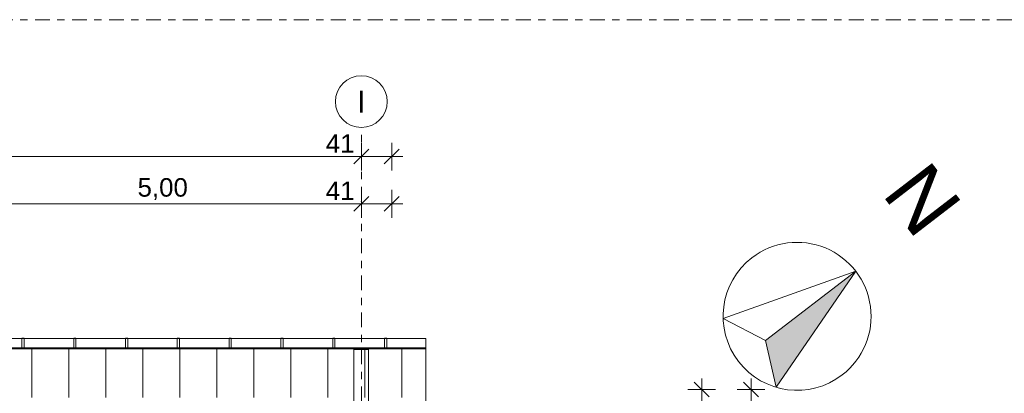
# Model space of a CAD drawing. Header units: metres. Extents: x -167 to 233, y -155 to 122.
# Tile 92 of 96: x 53 to 66, y 44 to 49. Entities that reach past the tile are written whole.
import ezdxf
from ezdxf.enums import TextEntityAlignment as Align

# ---------------------------------------------------------------- set-up
doc = ezdxf.new("R2010")
doc.units = ezdxf.units.M
doc.header["$MEASUREMENT"] = 0
doc.linetypes.add('Raster', pattern=[0.4, 0.2, -0.1, 0, -0.1])
doc.linetypes.add('Wipeout_Contour', pattern=[1, 0, -1])
for name, color, linetype in [('20 Träger', 7, 'Continuous'), ('30 Dachaufbau', 7, 'Continuous'), ('30 Dachentwässerung', 7, 'Continuous'), ('50 Möblierung', 7, 'Continuous'), ('60 Grenzen', 7, 'Continuous'), ('90 Achsraster', 7, 'Continuous'), ('94 Genehmigungsplanung Bemaßung', 7, 'Continuous')]:
    doc.layers.add(name, color=color, linetype=linetype)
doc.styles.add('ERSTELLTER_STIL_1', font='arial.ttf')
doc.styles.add('ERSTELLTER_STIL_2', font='arial.ttf')
doc.dimstyles.new('ERSTELLTER_STIL__1', dxfattribs={"dimtxt": 0.25, "dimasz": 0.19, "dimexe": 0.18, "dimexo": 0.1, "dimgap": 0, "dimtad": 1, "dimtih": 1, "dimtoh": 1, "dimzin": 0, "dimdsep": 46, "dimtxsty": 'ERSTELLTER_STIL_2', "dimblk": 'ARROWHEAD_6', "dimblk1": 'ARROWHEAD_6', "dimblk2": 'ARROWHEAD_6', "dimcen": 0.09, "dimclrd": 7, "dimclre": 7, "dimclrt": 7, "dimazin": 0, "dimtfac": 1, "dimtdec": 4, "dimtmove": 0, "dimatfit": 3, "dimfxl": 1, "dimtolj": 1, "dimtzin": 0, "dimarcsym": 0})
doc.dimstyles.new('ERSTELLTER_STIL__2', dxfattribs={"dimtxt": 0.25, "dimasz": 0.19, "dimexe": 0.18, "dimexo": 0.1, "dimgap": 0, "dimtad": 1, "dimzin": 0, "dimdsep": 46, "dimtxsty": 'ERSTELLTER_STIL_2', "dimblk": 'ARROWHEAD_6', "dimblk1": 'ARROWHEAD_6', "dimblk2": 'ARROWHEAD_6', "dimcen": 0.09, "dimclrd": 7, "dimclre": 7, "dimclrt": 7, "dimazin": 0, "dimtfac": 1, "dimtdec": 4, "dimtmove": 0, "dimatfit": 3, "dimfxl": 1, "dimtolj": 1, "dimtzin": 0, "dimarcsym": 0})

# ---------------------------------------------------------------- blocks, each defined once
blk = doc.blocks.new('Standard-Rastermarker_138')
at = {"layer": '90 Achsraster', "color": 14, "linetype": 'Raster', "lineweight": 18, "true_color": 0xa80000}
for q in [(0, 0), (24.681, 0)]:
    blk.add_line((1, 0), q, dxfattribs=at)
at = {"layer": '90 Achsraster', "color": 14, "linetype": 'Continuous', "lineweight": 18, "true_color": 0xa80000, "flags": 128}
blk.add_lwpolyline([(0, 0, 1), (-0.7, 0, 1)], format="xyb", close=True, dxfattribs=at)
at = {"layer": '90 Achsraster', "color": 14, "linetype": 'Raster', "lineweight": 18, "true_color": 0xa80000}
blk.add_point((1, 0), dxfattribs=at)
blk.add_point((1, 0), dxfattribs=at)
at = {"layer": '90 Achsraster', "color": 14, "lineweight": 18, "true_color": 0xa80000, "style": 'ERSTELLTER_STIL_1'}
for tag, p in [('AC_MarkerText_1_0', (-0.569, -0.069)), ('AC_MarkerText_1_1', (25.812, -0.069))]:
    blk.add_attdef(tag, text='', height=0.3, rotation=90, dxfattribs=at).set_placement(p, align=Align.TOP_CENTER)
blk = doc.blocks.new('Nordpfeil 03 27')
at = {"layer": '50 Möblierung', "linetype": 'Continuous', "lineweight": 0, "true_color": 0x000000}
blk.add_hatch(color=18, dxfattribs=at).paths.add_polyline_path([(0, 1), (0, -0.539), (0.588, -0.809)])
at = {"layer": '50 Möblierung', "color": 7, "linetype": 'Continuous', "lineweight": 13, "flags": 128}
blk.add_lwpolyline([(1, 0, 1), (-1, 0, 1)], format="xyb", close=True, dxfattribs=at)
blk.add_lwpolyline([(0, 1), (0, -0.539), (0.588, -0.809)], close=True, dxfattribs=at)
at = {"layer": '50 Möblierung', "color": 7, "lineweight": 13, "style": 'ERSTELLTER_STIL_2'}
blk.add_attdef('txt', text='', height=0.8, dxfattribs=at).set_placement((0, 1.774), align=Align.BOTTOM_CENTER)
at = {"color": 254, "linetype": 'Wipeout_Contour', "lineweight": 0, "ltscale": 2.798857}
blk.add_wipeout([(0, 1), (-0.588, -0.809), (0, -0.539)], dxfattribs=at).dxf.layer = '50 Möblierung'
at = {"layer": '50 Möblierung', "color": 7, "linetype": 'Continuous', "lineweight": 13, "flags": 128}
blk.add_lwpolyline([(0, 1), (0, -0.539), (-0.588, -0.809)], close=True, dxfattribs=at)
blk = doc.blocks.new('Regenrinne 27_2')
at = {"layer": '30 Dachentwässerung', "color": 7, "linetype": 'Continuous', "lineweight": 13}
for p, q in [((15.615, 0.072), (15.585, 0.072)), ((15.585, 0.072), (15.585, -0.072)), ((15.615, -0.072), (15.615, 0.072)), ((16.315, 0.072), (16.285, 0.072)), ((16.285, 0.072), (16.285, -0.072)), ((16.315, -0.072), (16.315, 0.072)), ((17.015, 0.072), (16.985, 0.072)), ((16.985, 0.072), (16.985, -0.072)), ((17.015, -0.072), (17.015, 0.072)), ((17.715, 0.072), (17.685, 0.072)), ((17.685, 0.072), (17.685, -0.072)), ((17.715, -0.072), (17.715, 0.072)), ((18.415, 0.072), (18.385, 0.072)), ((18.385, 0.072), (18.385, -0.072)), ((18.415, -0.072), (18.415, 0.072)), ((19.115, 0.072), (19.085, 0.072)), ((19.085, 0.072), (19.085, -0.072)), ((19.115, -0.072), (19.115, 0.072)), ((19.815, 0.072), (19.785, 0.072)), ((19.785, 0.072), (19.785, -0.072)), ((19.815, -0.072), (19.815, 0.072)), ((20.515, 0.072), (20.485, 0.072)), ((20.485, 0.072), (20.485, -0.072)), ((20.515, -0.072), (20.515, 0.072)), ((15.585, -0.072), (15.615, -0.072)), ((16.285, -0.072), (16.315, -0.072)), ((16.985, -0.072), (17.015, -0.072)), ((17.685, -0.072), (17.715, -0.072)), ((18.385, -0.072), (18.415, -0.072)), ((19.085, -0.072), (19.115, -0.072)), ((19.785, -0.072), (19.815, -0.072)), ((20.485, -0.072), (20.515, -0.072))]:
    blk.add_line(p, q, dxfattribs=at)
at = {"layer": '30 Dachentwässerung', "color": 7, "linetype": 'Continuous', "lineweight": 13, "flags": 128}
blk.add_lwpolyline([(0, -0.07), (21.043, -0.07), (21.043, 0.07), (0, 0.07)], close=True, dxfattribs=at)
blk = doc.blocks.new('*D177', base_point=(27236.132, 33357.279))
at = {"layer": '94 Genehmigungsplanung Bemaßung', "color": 7, "linetype": 'Continuous', "lineweight": 13}
for p, q in [((17.851, 47.25), (17.651, 47.05)), ((17.751, 46.962), (17.751, 47.337)), ((57.852, 47.25), (57.652, 47.05)), ((57.752, 46.962), (57.752, 47.337)), ((17.751, 47.15), (57.752, 47.15))]:
    blk.add_line(p, q, dxfattribs=at)
at = {"layer": '94 Genehmigungsplanung Bemaßung', "color": 7, "lineweight": 13, "char_height": 0.25, "attachment_point": 7, "style": 'ERSTELLTER_STIL_2'}
for s, insert in [('\\A1;{\\pql;\\fArial|b0|i0|c0|p0;\\W1.000000;40,00}', (37.132, 47.2)), ('\\A1;{\\pql;\\fArial|b0|i0|c0|p0;\\W1.000000;41}', (57.271, 47.2))]:
    blk.add_mtext(s, dxfattribs=dict(at, insert=insert))
blk = doc.blocks.new('ARROWHEAD_6')
at = {"color": 0, "linetype": 'Continuous', "lineweight": 0}
for p, q in [((0, 0), (-1, 0)), ((-0.5, -0.5), (0.5, 0.5))]:
    blk.add_line(p, q, dxfattribs=at)
blk = doc.blocks.new('*D178', base_point=(27236.132, 33357.279))
at = {"layer": '94 Genehmigungsplanung Bemaßung', "color": 7, "linetype": 'Continuous', "lineweight": 13}
for p, q in [((57.852, 47.25), (57.652, 47.05)), ((57.752, 46.962), (57.752, 47.337)), ((58.062, 47.05), (58.262, 47.25)), ((58.162, 46.962), (58.162, 47.337)), ((57.752, 47.15), (58.162, 47.15)), ((58.162, 47.15), (58.312, 47.15))]:
    blk.add_line(p, q, dxfattribs=at)
blk = doc.blocks.new('*D187', base_point=(27236.132, 33357.279))
at = {"layer": '94 Genehmigungsplanung Bemaßung', "color": 7, "linetype": 'Continuous', "lineweight": 13}
for p, q in [((52.852, 46.611), (52.652, 46.411)), ((52.752, 46.323), (52.752, 46.698)), ((57.852, 46.611), (57.652, 46.411)), ((57.752, 46.323), (57.752, 46.698)), ((52.752, 46.511), (57.752, 46.511))]:
    blk.add_line(p, q, dxfattribs=at)
at = {"layer": '94 Genehmigungsplanung Bemaßung', "color": 7, "lineweight": 13, "char_height": 0.25, "attachment_point": 7, "style": 'ERSTELLTER_STIL_2'}
for s, insert in [('\\A1;{\\pql;\\fArial|b0|i0|c0|p0;\\W1.000000;5,00}', (54.728, 46.561)), ('\\A1;{\\pql;\\fArial|b0|i0|c0|p0;\\W1.000000;41}', (57.271, 46.561))]:
    blk.add_mtext(s, dxfattribs=dict(at, insert=insert))
blk = doc.blocks.new('*D188', base_point=(27236.132, 33357.279))
at = {"layer": '94 Genehmigungsplanung Bemaßung', "color": 7, "linetype": 'Continuous', "lineweight": 13}
for p, q in [((57.852, 46.611), (57.652, 46.411)), ((57.752, 46.323), (57.752, 46.698)), ((58.062, 46.411), (58.262, 46.611)), ((58.162, 46.323), (58.162, 46.698)), ((57.752, 46.511), (58.162, 46.511)), ((58.162, 46.511), (58.312, 46.511))]:
    blk.add_line(p, q, dxfattribs=at)
blk = doc.blocks.new('*D192', base_point=(27236.132, 33357.279))
at = {"layer": '94 Genehmigungsplanung Bemaßung', "color": 7, "linetype": 'Continuous', "lineweight": 13}
for p, q in [((62.452, 43.9), (62.252, 44.1)), ((62.352, 44), (62.352, 44.15)), ((62.54, 44), (62.165, 44)), ((62.352, 38.59), (62.352, 44)), ((62.54, 38.59), (62.165, 38.59)), ((62.252, 38.69), (62.452, 38.49))]:
    blk.add_line(p, q, dxfattribs=at)
at = {"layer": '94 Genehmigungsplanung Bemaßung', "color": 7, "lineweight": 13, "insert": (62.302, 40.961), "char_height": 0.25, "attachment_point": 7, "rotation": 90, "style": 'ERSTELLTER_STIL_2'}
blk.add_mtext('\\A1;{\\pql;\\fArial|b0|i0|c0|p0;\\W1.000000;5,41}', dxfattribs=at)
blk = doc.blocks.new('*D193', base_point=(27236.132, 33357.279))
at = {"layer": '94 Genehmigungsplanung Bemaßung', "color": 7, "linetype": 'Continuous', "lineweight": 13}
for p, q in [((63.118, 43.9), (62.918, 44.1)), ((63.018, 44), (63.018, 44.15)), ((63.205, 44), (62.83, 44)), ((63.018, 28.18), (63.018, 44)), ((62.918, 28.28), (63.118, 28.08)), ((63.205, 28.18), (62.83, 28.18)), ((63.018, 28.03), (63.018, 28.18))]:
    blk.add_line(p, q, dxfattribs=at)
at = {"layer": '94 Genehmigungsplanung Bemaßung', "color": 7, "lineweight": 13, "insert": (62.968, 35.661), "char_height": 0.25, "attachment_point": 7, "rotation": 90, "style": 'ERSTELLTER_STIL_2'}
blk.add_mtext('\\A1;{\\pql;\\fArial|b0|i0|c0|p0;\\W1.000000;15,82}', dxfattribs=at)
blk = doc.blocks.new('*X219', base_point=(27236.132, 33357.279))
at = {"layer": '30 Dachaufbau', "color": 7, "linetype": 'Continuous', "lineweight": 13}
for p, q in [((53.301, 44.565), (53.301, 44.539)), ((53.301, 44.565), (53.301, 44.539)), ((53.301, 44.539), (53.301, 44.475)), ((53.301, 44.539), (53.301, 44.475)), ((53.301, 44.475), (53.301, 44.41)), ((53.301, 44.475), (53.301, 44.41)), ((53.801, 44.565), (53.801, 44.539)), ((53.801, 44.565), (53.801, 44.539)), ((53.801, 44.539), (53.801, 44.475)), ((53.801, 44.539), (53.801, 44.475)), ((53.801, 44.475), (53.801, 44.41)), ((53.801, 44.475), (53.801, 44.41)), ((54.301, 44.565), (54.301, 44.539)), ((54.301, 44.565), (54.301, 44.539)), ((54.301, 44.539), (54.301, 44.475)), ((54.301, 44.539), (54.301, 44.475)), ((54.301, 44.475), (54.301, 44.41)), ((54.301, 44.475), (54.301, 44.41)), ((54.801, 44.565), (54.801, 44.539)), ((54.801, 44.565), (54.801, 44.539)), ((54.801, 44.539), (54.801, 44.475)), ((54.801, 44.539), (54.801, 44.475)), ((54.801, 44.475), (54.801, 44.41)), ((54.801, 44.475), (54.801, 44.41)), ((55.301, 44.565), (55.301, 44.539)), ((55.301, 44.565), (55.301, 44.539)), ((55.301, 44.539), (55.301, 44.475)), ((55.301, 44.539), (55.301, 44.475)), ((55.301, 44.475), (55.301, 44.41)), ((55.301, 44.475), (55.301, 44.41)), ((55.801, 44.565), (55.801, 44.539)), ((55.801, 44.565), (55.801, 44.539)), ((55.801, 44.539), (55.801, 44.475)), ((55.801, 44.539), (55.801, 44.475)), ((55.801, 44.475), (55.801, 44.41)), ((55.801, 44.475), (55.801, 44.41)), ((56.301, 44.565), (56.301, 44.539)), ((56.301, 44.565), (56.301, 44.539)), ((56.301, 44.539), (56.301, 44.475)), ((56.301, 44.539), (56.301, 44.475)), ((56.301, 44.475), (56.301, 44.41)), ((56.301, 44.475), (56.301, 44.41)), ((56.801, 44.565), (56.801, 44.539)), ((56.801, 44.565), (56.801, 44.539)), ((56.801, 44.539), (56.801, 44.475)), ((56.801, 44.539), (56.801, 44.475)), ((56.801, 44.475), (56.801, 44.41)), ((56.801, 44.475), (56.801, 44.41)), ((57.301, 44.565), (57.301, 44.539)), ((57.301, 44.565), (57.301, 44.539)), ((57.301, 44.539), (57.301, 44.475)), ((57.301, 44.539), (57.301, 44.475)), ((57.301, 44.475), (57.301, 44.41)), ((57.301, 44.475), (57.301, 44.41)), ((57.801, 44.565), (57.801, 44.539)), ((57.801, 44.565), (57.801, 44.539)), ((57.801, 44.539), (57.801, 44.475)), ((57.801, 44.539), (57.801, 44.475)), ((57.801, 44.475), (57.801, 44.41)), ((57.801, 44.475), (57.801, 44.41)), ((58.301, 44.565), (58.301, 44.539)), ((58.301, 44.565), (58.301, 44.539)), ((58.301, 44.539), (58.301, 44.475)), ((58.301, 44.539), (58.301, 44.475)), ((58.301, 44.475), (58.301, 44.41)), ((58.301, 44.475), (58.301, 44.41)), ((53.301, 44.41), (53.301, 44.346)), ((53.301, 44.41), (53.301, 44.346)), ((53.301, 44.346), (53.301, 44.282)), ((53.301, 44.346), (53.301, 44.282)), ((53.801, 44.41), (53.801, 44.346)), ((53.801, 44.41), (53.801, 44.346)), ((53.801, 44.346), (53.801, 44.282)), ((53.801, 44.346), (53.801, 44.282)), ((54.301, 44.41), (54.301, 44.346)), ((54.301, 44.41), (54.301, 44.346)), ((54.301, 44.346), (54.301, 44.282)), ((54.301, 44.346), (54.301, 44.282)), ((54.801, 44.41), (54.801, 44.346)), ((54.801, 44.41), (54.801, 44.346)), ((54.801, 44.346), (54.801, 44.282)), ((54.801, 44.346), (54.801, 44.282)), ((55.301, 44.41), (55.301, 44.346)), ((55.301, 44.41), (55.301, 44.346)), ((55.301, 44.346), (55.301, 44.282)), ((55.301, 44.346), (55.301, 44.282)), ((55.801, 44.41), (55.801, 44.346)), ((55.801, 44.41), (55.801, 44.346)), ((55.801, 44.346), (55.801, 44.282)), ((55.801, 44.346), (55.801, 44.282)), ((56.301, 44.41), (56.301, 44.346)), ((56.301, 44.41), (56.301, 44.346)), ((56.301, 44.346), (56.301, 44.282)), ((56.301, 44.346), (56.301, 44.282)), ((56.801, 44.41), (56.801, 44.346)), ((56.801, 44.41), (56.801, 44.346)), ((56.801, 44.346), (56.801, 44.282)), ((56.801, 44.346), (56.801, 44.282)), ((57.301, 44.41), (57.301, 44.346)), ((57.301, 44.41), (57.301, 44.346)), ((57.301, 44.346), (57.301, 44.282)), ((57.301, 44.346), (57.301, 44.282)), ((57.801, 44.41), (57.801, 44.346)), ((57.801, 44.41), (57.801, 44.346)), ((57.801, 44.346), (57.801, 44.282)), ((57.801, 44.346), (57.801, 44.282)), ((58.301, 44.41), (58.301, 44.346)), ((58.301, 44.41), (58.301, 44.346)), ((58.301, 44.346), (58.301, 44.282)), ((58.301, 44.346), (58.301, 44.282)), ((53.301, 44.282), (53.301, 44.217)), ((53.301, 44.282), (53.301, 44.217)), ((53.301, 44.217), (53.301, 44.153)), ((53.301, 44.217), (53.301, 44.153)), ((53.801, 44.282), (53.801, 44.217)), ((53.801, 44.282), (53.801, 44.217)), ((53.801, 44.217), (53.801, 44.153)), ((53.801, 44.217), (53.801, 44.153)), ((54.301, 44.282), (54.301, 44.217)), ((54.301, 44.282), (54.301, 44.217)), ((54.301, 44.217), (54.301, 44.153)), ((54.301, 44.217), (54.301, 44.153)), ((54.801, 44.282), (54.801, 44.217)), ((54.801, 44.282), (54.801, 44.217)), ((54.801, 44.217), (54.801, 44.153)), ((54.801, 44.217), (54.801, 44.153)), ((55.301, 44.282), (55.301, 44.217)), ((55.301, 44.282), (55.301, 44.217)), ((55.301, 44.217), (55.301, 44.153)), ((55.301, 44.217), (55.301, 44.153)), ((55.801, 44.282), (55.801, 44.217)), ((55.801, 44.282), (55.801, 44.217)), ((55.801, 44.217), (55.801, 44.153)), ((55.801, 44.217), (55.801, 44.153)), ((56.301, 44.282), (56.301, 44.217)), ((56.301, 44.282), (56.301, 44.217)), ((56.301, 44.217), (56.301, 44.153)), ((56.301, 44.217), (56.301, 44.153)), ((56.801, 44.282), (56.801, 44.217)), ((56.801, 44.282), (56.801, 44.217)), ((56.801, 44.217), (56.801, 44.153)), ((56.801, 44.217), (56.801, 44.153)), ((57.301, 44.282), (57.301, 44.217)), ((57.301, 44.282), (57.301, 44.217)), ((57.301, 44.217), (57.301, 44.153)), ((57.301, 44.217), (57.301, 44.153)), ((57.801, 44.282), (57.801, 44.217)), ((57.801, 44.282), (57.801, 44.217)), ((57.801, 44.217), (57.801, 44.153)), ((57.801, 44.217), (57.801, 44.153)), ((58.301, 44.282), (58.301, 44.217)), ((58.301, 44.282), (58.301, 44.217)), ((58.301, 44.217), (58.301, 44.153)), ((58.301, 44.217), (58.301, 44.153)), ((53.301, 44.153), (53.301, 44.088)), ((53.301, 44.153), (53.301, 44.088)), ((53.301, 44.088), (53.301, 44.024)), ((53.301, 44.088), (53.301, 44.024)), ((53.801, 44.153), (53.801, 44.088)), ((53.801, 44.153), (53.801, 44.088)), ((53.801, 44.088), (53.801, 44.024)), ((53.801, 44.088), (53.801, 44.024)), ((54.301, 44.153), (54.301, 44.088)), ((54.301, 44.153), (54.301, 44.088)), ((54.301, 44.088), (54.301, 44.024)), ((54.301, 44.088), (54.301, 44.024)), ((54.801, 44.153), (54.801, 44.088)), ((54.801, 44.153), (54.801, 44.088)), ((54.801, 44.088), (54.801, 44.024)), ((54.801, 44.088), (54.801, 44.024)), ((55.301, 44.153), (55.301, 44.088)), ((55.301, 44.153), (55.301, 44.088)), ((55.301, 44.088), (55.301, 44.024)), ((55.301, 44.088), (55.301, 44.024)), ((55.801, 44.153), (55.801, 44.088)), ((55.801, 44.153), (55.801, 44.088)), ((55.801, 44.088), (55.801, 44.024)), ((55.801, 44.088), (55.801, 44.024)), ((56.301, 44.153), (56.301, 44.088)), ((56.301, 44.153), (56.301, 44.088)), ((56.301, 44.088), (56.301, 44.024)), ((56.301, 44.088), (56.301, 44.024)), ((56.801, 44.153), (56.801, 44.088)), ((56.801, 44.153), (56.801, 44.088)), ((56.801, 44.088), (56.801, 44.024)), ((56.801, 44.088), (56.801, 44.024)), ((57.301, 44.153), (57.301, 44.088)), ((57.301, 44.153), (57.301, 44.088)), ((57.301, 44.088), (57.301, 44.024)), ((57.301, 44.088), (57.301, 44.024)), ((57.801, 44.153), (57.801, 44.088)), ((57.801, 44.153), (57.801, 44.088)), ((57.801, 44.088), (57.801, 44.024)), ((57.801, 44.088), (57.801, 44.024)), ((58.301, 44.153), (58.301, 44.088)), ((58.301, 44.153), (58.301, 44.088)), ((58.301, 44.088), (58.301, 44.024)), ((58.301, 44.088), (58.301, 44.024)), ((53.301, 44.024), (53.301, 43.96)), ((53.301, 44.024), (53.301, 43.96)), ((53.301, 43.96), (53.301, 43.895)), ((53.301, 43.96), (53.301, 43.895)), ((53.801, 44.024), (53.801, 43.96)), ((53.801, 44.024), (53.801, 43.96)), ((53.801, 43.96), (53.801, 43.895)), ((53.801, 43.96), (53.801, 43.895)), ((54.301, 44.024), (54.301, 43.96)), ((54.301, 44.024), (54.301, 43.96)), ((54.301, 43.96), (54.301, 43.895)), ((54.301, 43.96), (54.301, 43.895)), ((54.801, 44.024), (54.801, 43.96)), ((54.801, 44.024), (54.801, 43.96)), ((54.801, 43.96), (54.801, 43.895)), ((54.801, 43.96), (54.801, 43.895)), ((55.301, 44.024), (55.301, 43.96)), ((55.301, 44.024), (55.301, 43.96)), ((55.301, 43.96), (55.301, 43.895)), ((55.301, 43.96), (55.301, 43.895)), ((55.801, 44.024), (55.801, 43.96)), ((55.801, 44.024), (55.801, 43.96)), ((55.801, 43.96), (55.801, 43.895)), ((55.801, 43.96), (55.801, 43.895)), ((56.301, 44.024), (56.301, 43.96)), ((56.301, 44.024), (56.301, 43.96)), ((56.301, 43.96), (56.301, 43.895)), ((56.301, 43.96), (56.301, 43.895)), ((56.801, 44.024), (56.801, 43.96)), ((56.801, 44.024), (56.801, 43.96)), ((56.801, 43.96), (56.801, 43.895)), ((56.801, 43.96), (56.801, 43.895)), ((57.301, 44.024), (57.301, 43.96)), ((57.301, 44.024), (57.301, 43.96)), ((57.301, 43.96), (57.301, 43.895)), ((57.301, 43.96), (57.301, 43.895)), ((57.801, 44.024), (57.801, 43.96)), ((57.801, 44.024), (57.801, 43.96)), ((57.801, 43.96), (57.801, 43.895)), ((57.801, 43.96), (57.801, 43.895)), ((58.301, 44.024), (58.301, 43.96)), ((58.301, 44.024), (58.301, 43.96)), ((58.301, 43.96), (58.301, 43.895)), ((58.301, 43.96), (58.301, 43.895))]:
    blk.add_line(p, q, dxfattribs=at)
blk = doc.blocks.new('Standard-Rastermarker_151')
at = {"layer": '60 Grenzen', "color": 7, "linetype": 'Raster', "lineweight": 13}
blk.add_line((1, 0), (204.904, 0), dxfattribs=at)

msp = doc.modelspace()

# ---------------------------------------------------------------- linework, layer by layer
at = {"layer": '20 Träger', "color": 7, "linetype": 'Continuous', "lineweight": 18}
for p, q in [((57.651, 44.54), (57.851, 44.54)), ((57.651, 27.64), (57.651, 44.54)), ((57.851, 27.64), (57.851, 44.54))]:
    msp.add_line(p, q, dxfattribs=at)
at = {"layer": '30 Dachaufbau', "color": 7, "linetype": 'Continuous', "lineweight": 13, "flags": 128}
for points in [[(16.841, 44.565), (58.622, 44.565)], [(58.622, 44.565), (58.622, 36.09)]]:
    msp.add_lwpolyline(points, dxfattribs=at)

# ---------------------------------------------------------------- block references
at = {"layer": '30 Dachaufbau', "color": 7, "linetype": 'Continuous', "lineweight": 13}
msp.add_blockref('*X219', (27236.132, 33357.279), dxfattribs=at)
at = {"layer": '30 Dachentwässerung', "color": 7, "linetype": 'Continuous', "lineweight": 13, "xscale": -1, "rotation": 180}
msp.add_blockref('Regenrinne 27_2', (37.58, 44.622), dxfattribs=at)
at = {"layer": '50 Möblierung', "color": 7, "linetype": 'Continuous', "lineweight": 18}
ref = msp.add_blockref('Nordpfeil 03 27', (63.641, 44.99), dxfattribs=dict(at, rotation=307.5655672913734))
ref.add_attrib('txt', 'N', dxfattribs={"color": 7, "lineweight": 13, "height": 0.8, "rotation": 307.5656, "style": 'ERSTELLTER_STIL_2'}).set_placement((64.83, 46.179), align=Align.BOTTOM_CENTER)
at = {"layer": '60 Grenzen', "color": 7, "linetype": 'Continuous', "lineweight": 18}
msp.add_blockref('Standard-Rastermarker_151', (2.342, 48.999), dxfattribs=at)
at = {"layer": '90 Achsraster', "color": 7, "linetype": 'Continuous', "lineweight": 18}
ref = msp.add_blockref('Standard-Rastermarker_138', (57.752, 47.542), dxfattribs=dict(at, rotation=270))
ref.add_attrib('AC_MarkerText_1', 'I', dxfattribs={"color": 14, "lineweight": 18, "true_color": 0xa80000, "height": 0.3, "rotation": 360, "style": 'ERSTELLTER_STIL_1'}).set_placement((57.752, 48.042), align=Align.TOP_CENTER)

# ---------------------------------------------------------------- dimensions: what is measured, and where the dimension line sits
at = {"layer": '94 Genehmigungsplanung Bemaßung', "color": 7, "linetype": 'Continuous', "lineweight": 13}
for base, p1, p2, picture, middle in [((57.752, 47.15), (17.751, 47.892), (57.752, 47.892), '*D177', (37.551, 47.325)), ((57.752, 46.511), (52.752, 47.892), (57.752, 47.892), '*D187', (55.052, 46.686)), ((58.162, 47.15), (57.752, 47.892), (58.162, 47.15), '*D178', (57.461, 47.325)), ((58.162, 46.511), (57.752, 47.892), (58.162, 47.15), '*D188', (57.461, 46.686))]:
    dim = msp.add_linear_dim(base=base, p1=p1, p2=p2, dimstyle='ERSTELLTER_STIL__1', dxfattribs=at)
    dim.commit()
    dim.dimension.update_dxf_attribs({"geometry": picture, "text_midpoint": middle, "dimtype": 160})

# ---------------------------------------------------------------- next in the draw order: dimensions: what is measured, and where the dimension line sits
for base, p1, picture, middle in [((62.352, 44), (60.317, 38.59), '*D192', (62.177, 41.285)), ((63.018, 44), (62.352, 28.18), '*D193', (62.843, 36.079))]:
    dim = msp.add_linear_dim(base=base, p1=p1, p2=(62.352, 44), angle=90, dimstyle='ERSTELLTER_STIL__2', dxfattribs=at)
    dim.commit()
    dim.dimension.update_dxf_attribs({"geometry": picture, "text_midpoint": middle, "dimtype": 160, "text_rotation": 90})

doc.saveas('drawing.dxf')
